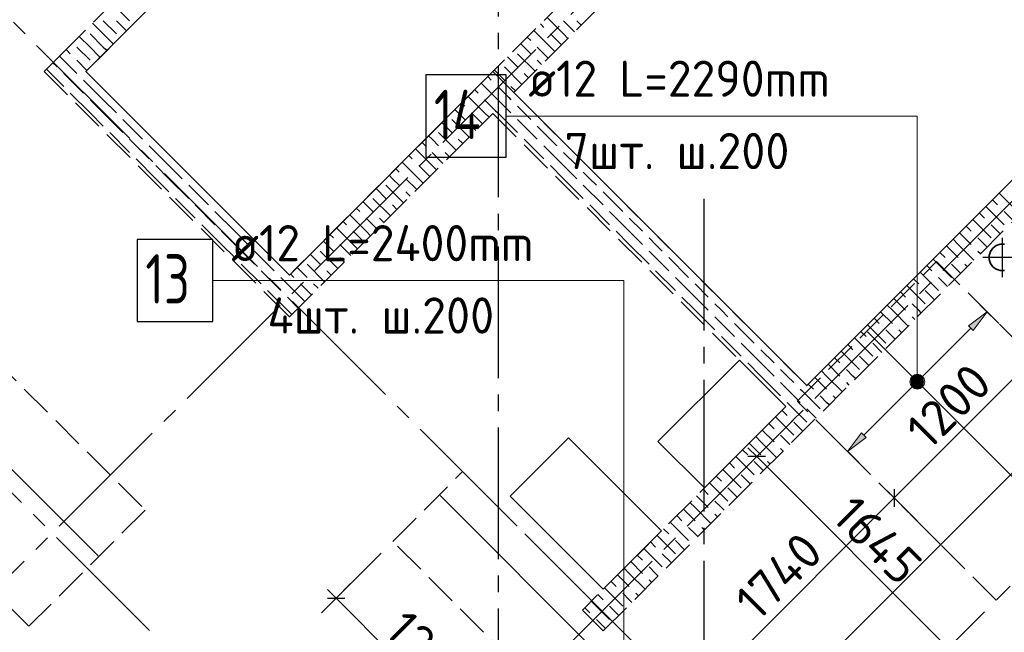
# Model space of a CAD drawing. Header units: millimetres. Extents: x 40580 to 1930067, y -240640 to 81020.
# Tile 230 of 256: x 734312 to 740300, y -220076 to -216352. Entities that reach past the tile are written whole.
import ezdxf

# ---------------------------------------------------------------- set-up
doc = ezdxf.new("R2010")
doc.units = ezdxf.units.MM
for name, pattern in [('______2', [270, 200, -70]), ('______5', [1100, 800, -100, 100, -100]), ('CENTER', [2, 1.25, -0.25, 0.25, -0.25])]:
    doc.linetypes.add(name, pattern=pattern)
for name, color, linetype, lineweight in [('Standard', 7, 'Continuous', 25), ('ДОП Верх по Х', 7, 'Continuous', 25), ('ЖБ Перекрытие верхний уровень', 7, 'Continuous', 35), ('ОСИ', 7, 'CENTER', 15), ('Позиционная метка номер позиции', 7, 'Continuous', 13), ('Примечания', 7, 'Continuous', 13)]:
    doc.layers.add(name, color=color, linetype=linetype, lineweight=lineweight)
doc.layers.add('ЖБ Стена верхний уровень', color=7, linetype='______2', true_color=0x656565)
doc.styles.add('ISOCPEUR', font='isocpeur.ttf')

msp = doc.modelspace()

# ---------------------------------------------------------------- hatches: boundary and pattern name
at = {"layer": 'ДОП Верх по Х', "linetype": 'Continuous', "lineweight": 13, "transparency": 33554687}
for points in [[(740110.1, -218241.3), (740194.9, -218128.2), (740081.8, -218213)], [(739744.2, -218525.9), (739806.7, -218562), (739761.1, -218516.4)], [(739761.1, -218516.4), (739806.7, -218562), (739806.7, -218542.9)], [(739761.1, -218516.4), (739806.7, -218542.9), (739780.2, -218516.4)], [(739780.2, -218516.4), (739806.7, -218542.9), (739797.2, -218525.9)], [(739734.6, -218542.9), (739797.2, -218579), (739744.2, -218525.9)], [(739734.6, -218562), (739780.2, -218588.5), (739734.6, -218542.9)], [(739734.6, -218542.9), (739780.2, -218588.5), (739797.2, -218579)], [(739761.1, -218588.5), (739734.6, -218562), (739744.2, -218579)], [(739734.6, -218562), (739761.1, -218588.5), (739780.2, -218588.5)], [(739744.2, -218525.9), (739797.2, -218579), (739806.7, -218562)]]:
    msp.add_hatch(color=7, dxfattribs=at).paths.add_polyline_path(points)
msp.add_hatch(color=7, dxfattribs=at).paths.add_polyline_path([(739459.5, -218891.9), (739346.4, -218976.7), (739431.3, -218863.6)], flags=16)
at = {"layer": 'Позиционная метка номер позиции', "linetype": 'Continuous', "lineweight": 13, "transparency": 33554687}
for points in [[(739732, -218529.9), (739809.4, -218529.9), (739793.2, -218513.8)], [(739732, -218529.9), (739793.2, -218513.8), (739748.2, -218513.8)], [(739748.2, -218513.8), (739793.2, -218513.8), (739770.7, -218507.4)], [(739725.7, -218552.4), (739815.7, -218552.4), (739809.4, -218529.9)], [(739725.7, -218552.4), (739809.4, -218529.9), (739732, -218529.9)], [(739732, -218574.9), (739815.7, -218552.4), (739725.7, -218552.4)], [(739732, -218574.9), (739809.4, -218574.9), (739815.7, -218552.4)], [(739748.2, -218591.1), (739809.4, -218574.9), (739732, -218574.9)], [(739748.2, -218591.1), (739793.2, -218591.1), (739809.4, -218574.9)], [(739793.2, -218591.1), (739748.2, -218591.1), (739770.7, -218597.4)]]:
    msp.add_hatch(color=7, dxfattribs=at).paths.add_polyline_path(points)

# ---------------------------------------------------------------- linework, layer by layer
at = {"layer": 'Standard', "color": 7, "linetype": 'Continuous', "lineweight": -3, "transparency": 33554687}
for p, q in [((738680.2, -220774.3), (744379.5, -215075)), ((740477.8, -218411), (739629.3, -219259.6)), ((738793.9, -219008.2), (738740.8, -218955.1)), ((739958.4, -220172.8), (738793.9, -219008.2)), ((739629.3, -219259.6), (738397.4, -220491.4)), ((736236, -219869), (736182.9, -219816)), ((736236, -219869), (737084.5, -220717.5))]:
    msp.add_line(p, q, dxfattribs=at)
at = {"layer": 'Standard', "color": 8, "linetype": '______5', "lineweight": -3, "transparency": 33554687}
for p, q in [((740288, -217916.5), (740288, -217677.5)), ((740407.5, -217797), (740168.5, -217797))]:
    msp.add_line(p, q, dxfattribs=at)
at = {"layer": 'Standard', "color": 251, "linetype": 'Continuous', "lineweight": -3, "true_color": 0x656565, "transparency": 33554687}
for p, q in [((738793.9, -219008.2), (739015.1, -218786.9)), ((738793.9, -219008.2), (738882.2, -218919.8)), ((738793.9, -219008.2), (738705.5, -219096.5)), ((739629.3, -219259.6), (739540.9, -219171.2)), ((739629.3, -219259.6), (739717.6, -219347.9)), ((739629.3, -219259.6), (739912.1, -219542.4)), ((736236, -219869), (736510.5, -219594.5)), ((736236, -219869), (736324.3, -219780.6)), ((736236, -219869), (736147.6, -219957.4)), ((739958.4, -220172.8), (740179.7, -219951.5))]:
    msp.add_line(p, q, dxfattribs=at)
at = {"layer": 'Standard', "color": 7, "linetype": 'Continuous', "lineweight": 25, "transparency": 33554687}
for p, q in [((738846.9, -219008.2), (738740.8, -219008.2)), ((739629.3, -219206.5), (739629.3, -219312.6)), ((736182.9, -219869), (736289, -219869))]:
    msp.add_line(p, q, dxfattribs=at)
at = {"layer": 'ДОП Верх по Х', "color": 7, "linetype": 'Continuous', "lineweight": 13, "transparency": 33554687}
for p, q in [((737384.7, -216937.4), (739470.7, -216937.4)), ((735578, -217937.4), (737686, -217937.4))]:
    msp.add_line(p, q, dxfattribs=at)
at = {"layer": 'ДОП Верх по Х', "color": 7, "linetype": 'Continuous', "lineweight": -3, "transparency": 33554687}
for p, q in [((732533.7, -217357.2), (734788, -219611.4)), ((740670.5, -219452.3), (739468.4, -218250.2)), ((736868.3, -219245.2), (738556.9, -220933.7))]:
    msp.add_line(p, q, dxfattribs=at)
at = {"layer": 'ДОП Верх по Х', "color": 251, "linetype": 'Continuous', "lineweight": 13, "true_color": 0x494949, "transparency": 33554687}
for p, q in [((740194.9, -218128.2), (740124.2, -218057.5)), ((740194.9, -218128.2), (740081.8, -218213)), ((740110.1, -218241.3), (740194.9, -218128.2)), ((740194.9, -218128.2), (740265.7, -218198.9)), ((740194.9, -218128.2), (740194.9, -218128.2)), ((740081.8, -218213), (740110.1, -218241.3)), ((739791.9, -218531.2), (740095.9, -218227.2)), ((739445.4, -218877.7), (739749.5, -218573.7)), ((739744.2, -218525.9), (739744.2, -218525.9)), ((739797.2, -218579), (739797.2, -218579)), ((739346.4, -218976.7), (739431.3, -218863.6)), ((739431.3, -218863.6), (739459.5, -218891.9)), ((739346.4, -218976.7), (739275.7, -218906)), ((739459.5, -218891.9), (739346.4, -218976.7)), ((739346.4, -218976.7), (739417.1, -219047.4)), ((739346.4, -218976.7), (739346.4, -218976.7))]:
    msp.add_line(p, q, dxfattribs=at)
at = {"layer": 'ДОП Верх по Х', "color": 7, "linetype": 'Continuous', "lineweight": 25, "transparency": 33554687}
for points in [[(736780.7, -217187.4), (737270.7, -217187.4), (737270.7, -216687.4), (736780.7, -216687.4), (736780.7, -217187.4)], [(735026, -218187.4), (735486, -218187.4), (735486, -217687.4), (735026, -217687.4), (735026, -218187.4)]]:
    msp.add_lwpolyline(points, dxfattribs=at)
at = {"layer": 'ДОП Верх по Х', "color": 251, "linetype": 'Continuous', "lineweight": 13, "true_color": 0x494949, "transparency": 33554687}
msp.add_circle((739770.7, -218552.4), 37.5, dxfattribs=at)
at = {"layer": 'ЖБ Перекрытие верхний уровень', "transparency": 33554687}
for p, q in [((737189.3, -216667.1), (735951.9, -217904.5)), ((739098.5, -218576.3), (737189.3, -216667.1)), ((740251.4, -217725.1), (740230.9, -217739.9)), ((740275.4, -217717.3), (740251.4, -217725.1)), ((740300.6, -217717.3), (740275.4, -217717.3)), ((740216.1, -217760.4), (740208.3, -217784.4)), ((740208.3, -217784.4), (740208.3, -217809.6)), ((740230.9, -217739.9), (740216.1, -217760.4)), ((740208.3, -217809.6), (740216.1, -217833.6)), ((740216.1, -217833.6), (740230.9, -217854)), ((740230.9, -217854), (740251.4, -217868.9)), ((740251.4, -217868.9), (740275.4, -217876.7)), ((740275.4, -217876.7), (740300.6, -217876.7)), ((738688.4, -218420.7), (738193.4, -218915.7)), ((738971.2, -218703.5), (738688.4, -218420.7)), ((738476.2, -219198.5), (738971.2, -218703.5)), ((737648.9, -218894.5), (737295.4, -219248)), ((738214.6, -219460.1), (737648.9, -218894.5)), ((738193.4, -218915.7), (738476.2, -219198.5)), ((737295.4, -219248), (737861.1, -219813.7)), ((737861.1, -219813.7), (738214.6, -219460.1))]:
    msp.add_line(p, q, dxfattribs=at)
msp.add_lwpolyline([(737854, -213527.5), (734714.4, -216667.1), (735951.9, -217904.5), (737189.3, -216667.1), (739098.5, -218576.3), (741958.7, -215716), (740176.8, -213934.1), (739218.7, -214892.2), (737854, -213527.5)], dxfattribs=at)
at = {"layer": 'ЖБ Стена верхний уровень', "color": 251, "linetype": '______2', "lineweight": -3, "true_color": 0x656565, "transparency": 33554687}
for p, q in [((743913.9, -213760.9), (739098.5, -218576.3)), ((737861.1, -220068.2), (744041.2, -213888.1)), ((735283.7, -215843.3), (734587.2, -216539.8)), ((734714.4, -216667.1), (735410.9, -215970.6)), ((737832.8, -216023.6), (735951.9, -217904.5)), ((737316.6, -216794.3), (737960.1, -216150.9)), ((734587.2, -216539.8), (734459.9, -216667.1)), ((734459.9, -216667.1), (735824.6, -218031.8)), ((735951.9, -217904.5), (734714.4, -216667.1)), ((739098.5, -218576.3), (737316.6, -216794.3)), ((735951.9, -218159.1), (737189.3, -216921.6)), ((737189.3, -216921.6), (738971.2, -218703.5)), ((735824.6, -218031.8), (735951.9, -218159.1)), ((738971.2, -218703.5), (737733.8, -219941)), ((737733.8, -219941), (737861.1, -220068.2))]:
    msp.add_line(p, q, dxfattribs=at)
at = {"layer": 'ЖБ Стена верхний уровень', "color": 9, "linetype": 'Continuous', "lineweight": -3, "true_color": 0xc7c7c7, "transparency": 33554687}
for p, q in [((734874, -216252.9), (734979.3, -216358.2)), ((734819.3, -216358.2), (734899.3, -216438.2)), ((737619.3, -216438.2), (737518.7, -216337.6)), ((737619.3, -216358.2), (737686, -216424.9)), ((737699.3, -216358.2), (737726, -216384.9)), ((734819.3, -216438.2), (734754, -216372.9)), ((737539.3, -216518.2), (737438.7, -216417.6)), ((737478.7, -216377.6), (737499.3, -216398.2)), ((734739.3, -216518.2), (734674, -216452.9)), ((734739.3, -216438.2), (734819.3, -216518.2)), ((737398.7, -216457.6), (737419.3, -216478.2)), ((737539.3, -216438.2), (737606, -216504.9)), ((737619.3, -216438.2), (737646, -216464.9)), ((734619.3, -216558.2), (734594, -216532.9)), ((734659.3, -216518.2), (734739.3, -216598.2)), ((737379.3, -216518.2), (737358.7, -216497.6)), ((737419.3, -216558.2), (737379.3, -216518.2)), ((737459.3, -216518.2), (737526, -216584.9)), ((737539.3, -216518.2), (737566, -216544.9)), ((734554, -216572.9), (734659.3, -216678.2)), ((737278.7, -216577.6), (737339.3, -216638.2)), ((737339.3, -216558.2), (737446, -216664.9)), ((737459.3, -216598.2), (737486, -216624.9)), ((734474, -216652.9), (734579.3, -216758.2)), ((734514, -216612.9), (734539.3, -216638.2)), ((737219.3, -216678.2), (737198.7, -216657.6)), ((737259.3, -216638.2), (737366, -216744.9)), ((734579.3, -216678.2), (734699.3, -216798.2)), ((734819.3, -216838.2), (734699.3, -216718.2)), ((737158.7, -216697.6), (737179.3, -216718.2)), ((737259.3, -216718.2), (737219.3, -216678.2)), ((737379.3, -216678.2), (737406, -216704.9)), ((737078.7, -216777.6), (737099.3, -216798.2)), ((737219.3, -216838.2), (737118.7, -216737.6)), ((737219.3, -216758.2), (737286, -216824.9)), ((737299.3, -216758.2), (737326, -216784.9)), ((734739.3, -216918.2), (734619.3, -216798.2)), ((734739.3, -216838.2), (734819.3, -216918.2)), ((734819.3, -216838.2), (734899.3, -216918.2)), ((737139.3, -216918.2), (737038.7, -216817.6)), ((737139.3, -216838.2), (737206, -216904.9)), ((737219.3, -216838.2), (737246, -216864.9)), ((737286, -216824.9), (737299.3, -216838.2)), ((736979.3, -216918.2), (736958.7, -216897.6)), ((736998.7, -216857.6), (737019.3, -216878.2)), ((737246, -216864.9), (737299.3, -216918.2)), ((737379.3, -216918.2), (737339.3, -216878.2)), ((734739.3, -216918.2), (734819.3, -216998.2)), ((734819.3, -216918.2), (734939.3, -217038.2)), ((734939.3, -216958.2), (735059.3, -217078.2)), ((736939.3, -216958.2), (737046, -217064.9)), ((737019.3, -216958.2), (736979.3, -216918.2)), ((737059.3, -216918.2), (737126, -216984.9)), ((737139.3, -216918.2), (737166, -216944.9)), ((737206, -216904.9), (737219.3, -216918.2)), ((737219.3, -216918.2), (737339.3, -217038.2)), ((737339.3, -216958.2), (737459.3, -217078.2)), ((737419.3, -216958.2), (737379.3, -216918.2)), ((736878.7, -216977.6), (736939.3, -217038.2)), ((737059.3, -216998.2), (737086, -217024.9)), ((737459.3, -216998.2), (737579.3, -217118.2)), ((734859.3, -217038.2), (734979.3, -217158.2)), ((734979.3, -217078.2), (735099.3, -217198.2)), ((736819.3, -217078.2), (736798.7, -217057.6)), ((736859.3, -217118.2), (736819.3, -217078.2)), ((736859.3, -217038.2), (736966, -217144.9)), ((736979.3, -217078.2), (737006, -217104.9)), ((737379.3, -217078.2), (737499.3, -217198.2)), ((735219.3, -217238.2), (735099.3, -217118.2)), ((736819.3, -217238.2), (736718.7, -217137.6)), ((736758.7, -217097.6), (736779.3, -217118.2)), ((737619.3, -217238.2), (737499.3, -217118.2)), ((735139.3, -217318.2), (735019.3, -217198.2)), ((736678.7, -217177.6), (736699.3, -217198.2)), ((736819.3, -217158.2), (736886, -217224.9)), ((736899.3, -217158.2), (736926, -217184.9)), ((737619.3, -217158.2), (737699.3, -217238.2)), ((735139.3, -217238.2), (735219.3, -217318.2)), ((735219.3, -217238.2), (735299.3, -217318.2)), ((736598.7, -217257.6), (736619.3, -217278.2)), ((736739.3, -217318.2), (736638.7, -217217.6)), ((736739.3, -217238.2), (736806, -217304.9)), ((736819.3, -217238.2), (736846, -217264.9)), ((737539.3, -217238.2), (737619.3, -217318.2)), ((737619.3, -217238.2), (737699.3, -217318.2)), ((735139.3, -217318.2), (735219.3, -217398.2)), ((735219.3, -217318.2), (735339.3, -217438.2)), ((736579.3, -217318.2), (736558.7, -217297.6)), ((736619.3, -217358.2), (736579.3, -217318.2)), ((736659.3, -217318.2), (736726, -217384.9)), ((736739.3, -217318.2), (736766, -217344.9)), ((737619.3, -217318.2), (737739.3, -217438.2)), ((737779.3, -217318.2), (737739.3, -217278.2)), ((737819.3, -217358.2), (737779.3, -217318.2)), ((735339.3, -217358.2), (735459.3, -217478.2)), ((736478.7, -217377.6), (736539.3, -217438.2)), ((736539.3, -217358.2), (736646, -217464.9)), ((737739.3, -217358.2), (737859.3, -217478.2)), ((735259.3, -217438.2), (735379.3, -217558.2)), ((736459.3, -217438.2), (736566, -217544.9)), ((736659.3, -217398.2), (736686, -217424.9)), ((737859.3, -217398.2), (737979.3, -217518.2)), ((740267.9, -217406.8), (740379.3, -217518.2)), ((735379.3, -217478.2), (735499.3, -217598.2)), ((736358.7, -217497.6), (736379.3, -217518.2)), ((736419.3, -217478.2), (736398.7, -217457.6)), ((736459.3, -217518.2), (736419.3, -217478.2)), ((736579.3, -217478.2), (736606, -217504.9)), ((737779.3, -217478.2), (737899.3, -217598.2)), ((740187.9, -217486.8), (740299.3, -217598.2)), ((740227.9, -217446.8), (740259.3, -217478.2)), ((735619.3, -217638.2), (735499.3, -217518.2)), ((736419.3, -217638.2), (736318.7, -217537.6)), ((736419.3, -217558.2), (736486, -217624.9)), ((736499.3, -217558.2), (736526, -217584.9)), ((738019.3, -217638.2), (737899.3, -217518.2)), ((738019.3, -217558.2), (738099.3, -217638.2)), ((740147.9, -217526.8), (740179.3, -217558.2)), ((740355.2, -217574.1), (740299.3, -217518.2)), ((735539.3, -217718.2), (735419.3, -217598.2)), ((736339.3, -217718.2), (736238.7, -217617.6)), ((736278.7, -217577.6), (736299.3, -217598.2)), ((740067.9, -217606.8), (740099.3, -217638.2)), ((740107.9, -217566.8), (740219.3, -217678.2)), ((740275.2, -217654.1), (740219.3, -217598.2)), ((735539.3, -217638.2), (735619.3, -217718.2)), ((735619.3, -217638.2), (735699.3, -217718.2)), ((736198.7, -217657.6), (736219.3, -217678.2)), ((736339.3, -217638.2), (736406, -217704.9)), ((736419.3, -217638.2), (736446, -217664.9)), ((737939.3, -217638.2), (738019.3, -217718.2)), ((738019.3, -217638.2), (738099.3, -217718.2)), ((738179.3, -217718.2), (738139.3, -217678.2)), ((740027.9, -217646.8), (740099.3, -217718.2)), ((740179.3, -217718.2), (740139.3, -217678.2)), ((735539.3, -217718.2), (735619.3, -217798.2)), ((735619.3, -217718.2), (735739.3, -217838.2)), ((736179.3, -217718.2), (736158.7, -217697.6)), ((736219.3, -217758.2), (736179.3, -217718.2)), ((736259.3, -217718.2), (736326, -217784.9)), ((736339.3, -217718.2), (736366, -217744.9)), ((738019.3, -217718.2), (738139.3, -217838.2)), ((738219.3, -217758.2), (738179.3, -217718.2)), ((739947.9, -217726.8), (740019.3, -217798.2)), ((739987.9, -217686.8), (740019.3, -217718.2)), ((740019.3, -217718.2), (740115.2, -217814.1)), ((740195.2, -217734.1), (740179.3, -217718.2)), ((735739.3, -217758.2), (735859.3, -217878.2)), ((736078.7, -217777.6), (736139.3, -217838.2)), ((736139.3, -217758.2), (736246, -217864.9)), ((736259.3, -217798.2), (736286, -217824.9)), ((738139.3, -217758.2), (738259.3, -217878.2)), ((738259.3, -217798.2), (738379.3, -217918.2)), ((739907.9, -217766.8), (739939.3, -217798.2)), ((740139.3, -217758.2), (740155.2, -217774.1)), ((735659.3, -217838.2), (735779.3, -217958.2)), ((736019.3, -217878.2), (735998.7, -217857.6)), ((736059.3, -217838.2), (736166, -217944.9)), ((739827.9, -217846.8), (739859.3, -217878.2)), ((739867.9, -217806.8), (739979.3, -217918.2)), ((740019.3, -217878.2), (739979.3, -217838.2)), ((740059.3, -217838.2), (740075.2, -217854.1)), ((735779.3, -217878.2), (735878.7, -217977.6)), ((735918.7, -217937.6), (735899.3, -217918.2)), ((735958.7, -217897.6), (735979.3, -217918.2)), ((736059.3, -217918.2), (736019.3, -217878.2)), ((736179.3, -217878.2), (736206, -217904.9)), ((738179.3, -217878.2), (738299.3, -217998.2)), ((738419.3, -218038.2), (738299.3, -217918.2)), ((739787.9, -217886.8), (739899.3, -217998.2)), ((739955.2, -217974.1), (739899.3, -217918.2)), ((740035.2, -217894.1), (740019.3, -217878.2)), ((735878.7, -217977.6), (735899.3, -217998.2)), ((736019.3, -218038.2), (735918.7, -217937.6)), ((736019.3, -217958.2), (736086, -218024.9)), ((736099.3, -217958.2), (736126, -217984.9)), ((738419.3, -217958.2), (738499.3, -218038.2)), ((739707.9, -217966.8), (739819.3, -218078.2)), ((739747.9, -217926.8), (739779.3, -217958.2)), ((735838.7, -218017.6), (735819.3, -217998.2)), ((735939.3, -218118.2), (735838.7, -218017.6)), ((735939.3, -218038.2), (736006, -218104.9)), ((736019.3, -218038.2), (736046, -218064.9)), ((738339.3, -218038.2), (738419.3, -218118.2)), ((738419.3, -218038.2), (738499.3, -218118.2)), ((739667.9, -218006.8), (739699.3, -218038.2)), ((739875.2, -218054.1), (739819.3, -217998.2)), ((738579.3, -218118.2), (738539.3, -218078.2)), ((739587.9, -218086.8), (739619.3, -218118.2)), ((739627.9, -218046.8), (739699.3, -218118.2)), ((739779.3, -218118.2), (739739.3, -218078.2)), ((735939.3, -218118.2), (735966, -218144.9)), ((738419.3, -218118.2), (738539.3, -218238.2)), ((738539.3, -218158.2), (738659.3, -218278.2)), ((738619.3, -218158.2), (738579.3, -218118.2)), ((739547.9, -218126.8), (739619.3, -218198.2)), ((739619.3, -218118.2), (739715.2, -218214.1)), ((739739.3, -218158.2), (739755.2, -218174.1)), ((739795.2, -218134.1), (739779.3, -218118.2)), ((738659.3, -218198.2), (738779.3, -218318.2)), ((739467.9, -218206.8), (739579.3, -218318.2)), ((739507.9, -218166.8), (739539.3, -218198.2)), ((738579.3, -218278.2), (738699.3, -218398.2)), ((739427.9, -218246.8), (739459.3, -218278.2)), ((739619.3, -218278.2), (739579.3, -218238.2)), ((739635.2, -218294.1), (739619.3, -218278.2)), ((739659.3, -218238.2), (739675.2, -218254.1)), ((738819.3, -218438.2), (738699.3, -218318.2)), ((739347.9, -218326.8), (739379.3, -218358.2)), ((739387.9, -218286.8), (739499.3, -218398.2)), ((739555.2, -218374.1), (739499.3, -218318.2)), ((738819.3, -218358.2), (738899.3, -218438.2)), ((739307.9, -218366.8), (739419.3, -218478.2)), ((738739.3, -218438.2), (738819.3, -218518.2)), ((738819.3, -218438.2), (738899.3, -218518.2)), ((739227.9, -218446.8), (739299.3, -218518.2)), ((739267.9, -218406.8), (739299.3, -218438.2)), ((739475.2, -218454.1), (739419.3, -218398.2)), ((738979.3, -218518.2), (738939.3, -218478.2)), ((739187.9, -218486.8), (739219.3, -218518.2)), ((739379.3, -218518.2), (739339.3, -218478.2)), ((738819.3, -218518.2), (738939.3, -218638.2)), ((738939.3, -218558.2), (739027.9, -218646.8)), ((739019.3, -218558.2), (738979.3, -218518.2)), ((739107.9, -218566.8), (739139.3, -218598.2)), ((739147.9, -218526.8), (739219.3, -218598.2)), ((739219.3, -218518.2), (739315.2, -218614.1)), ((739339.3, -218558.2), (739355.2, -218574.1)), ((739395.2, -218534.1), (739379.3, -218518.2)), ((739059.3, -218598.2), (739067.9, -218606.8)), ((739067.9, -218606.8), (739179.3, -218718.2)), ((738979.3, -218678.2), (738987.9, -218686.8)), ((738987.9, -218686.8), (739099.3, -218798.2)), ((739027.9, -218646.8), (739059.3, -218678.2)), ((739219.3, -218678.2), (739179.3, -218638.2)), ((739235.2, -218694.1), (739219.3, -218678.2)), ((739259.3, -218638.2), (739275.2, -218654.1)), ((738947.9, -218726.8), (738979.3, -218758.2)), ((739155.2, -218774.1), (739099.3, -218718.2)), ((738867.9, -218806.8), (738899.3, -218838.2)), ((738907.9, -218766.8), (739019.3, -218878.2)), ((739075.2, -218854.1), (739019.3, -218798.2)), ((738827.9, -218846.8), (738899.3, -218918.2)), ((738747.9, -218926.8), (738819.3, -218998.2)), ((738787.9, -218886.8), (738819.3, -218918.2)), ((738819.3, -218918.2), (738915.2, -219014.1)), ((738979.3, -218918.2), (738939.3, -218878.2)), ((738995.2, -218934.1), (738979.3, -218918.2)), ((738707.9, -218966.8), (738739.3, -218998.2)), ((738939.3, -218958.2), (738955.2, -218974.1)), ((738627.9, -219046.8), (738659.3, -219078.2)), ((738667.9, -219006.8), (738779.3, -219118.2)), ((738819.3, -219078.2), (738779.3, -219038.2)), ((738859.3, -219038.2), (738875.2, -219054.1)), ((738587.9, -219086.8), (738699.3, -219198.2)), ((738835.2, -219094.1), (738819.3, -219078.2)), ((738507.9, -219166.8), (738619.3, -219278.2)), ((738547.9, -219126.8), (738579.3, -219158.2)), ((738755.2, -219174.1), (738699.3, -219118.2)), ((738467.9, -219206.8), (738499.3, -219238.2)), ((738675.2, -219254.1), (738619.3, -219198.2)), ((738387.9, -219286.8), (738419.3, -219318.2)), ((738427.9, -219246.8), (738499.3, -219318.2)), ((738579.3, -219318.2), (738539.3, -219278.2)), ((738347.9, -219326.8), (738419.3, -219398.2)), ((738419.3, -219318.2), (738515.2, -219414.1)), ((738595.2, -219334.1), (738579.3, -219318.2)), ((738267.9, -219406.8), (738379.3, -219518.2)), ((738307.9, -219366.8), (738339.3, -219398.2)), ((738539.3, -219358.2), (738555.2, -219374.1)), ((738227.9, -219446.8), (738259.3, -219478.2)), ((738419.3, -219478.2), (738379.3, -219438.2)), ((738459.3, -219438.2), (738475.2, -219454.1)), ((738147.9, -219526.8), (738179.3, -219558.2)), ((738187.9, -219486.8), (738299.3, -219598.2)), ((738355.2, -219574.1), (738299.3, -219518.2)), ((738435.2, -219494.1), (738419.3, -219478.2)), ((738107.9, -219566.8), (738219.3, -219678.2)), ((738027.9, -219646.8), (738099.3, -219718.2)), ((738067.9, -219606.8), (738099.3, -219638.2)), ((738275.2, -219654.1), (738219.3, -219598.2)), ((737987.9, -219686.8), (738019.3, -219718.2)), ((738179.3, -219718.2), (738139.3, -219678.2)), ((737907.9, -219766.8), (737939.3, -219798.2)), ((737947.9, -219726.8), (738019.3, -219798.2)), ((738019.3, -219718.2), (738115.2, -219814.1)), ((738139.3, -219758.2), (738155.2, -219774.1)), ((738195.2, -219734.1), (738179.3, -219718.2)), ((737867.9, -219806.8), (737979.3, -219918.2)), ((737787.9, -219886.8), (737899.3, -219998.2)), ((737827.9, -219846.8), (737859.3, -219878.2)), ((738019.3, -219878.2), (737979.3, -219838.2)), ((738035.2, -219894.1), (738019.3, -219878.2)), ((738059.3, -219838.2), (738075.2, -219854.1)), ((737747.9, -219926.8), (737779.3, -219958.2)), ((737955.2, -219974.1), (737899.3, -219918.2)), ((737875.2, -220054.1), (737819.3, -219998.2))]:
    msp.add_line(p, q, dxfattribs=at)
for points in [[(734899.3, -216358.2), (734944.6, -216403.5), (734944.6, -216403.5), (734961.3, -216420.2)], [(734819.3, -216438.2), (734870, -216488.9), (734870, -216488.9), (734881.3, -216500.2)], [(734739.3, -216518.2), (734795.4, -216574.3), (734795.4, -216574.3), (734801.3, -216580.2)], [(734819.3, -216518.2), (734832.7, -216531.6), (734832.7, -216531.6), (734841.3, -216540.2)], [(734659.3, -216598.2), (734720.8, -216659.7), (734720.8, -216659.7), (734721.3, -216660.2)]]:
    msp.add_lwpolyline(points, dxfattribs=at)
at = {"layer": 'ОСИ', "color": 8, "linetype": '______5', "lineweight": -3, "transparency": 33554687}
for p, q in [((737222.3, -182531.3), (737222.3, -233251.3)), ((727551.4, -226432.2), (746561.3, -207422.3)), ((729814.2, -227987.8), (748470.5, -209331.5)), ((738869.5, -220963.5), (731982.5, -214076.5)), ((737434.1, -222398.9), (729322.8, -214287.7)), ((738472.3, -217441.3), (738472.3, -233251.3))]:
    msp.add_line(p, q, dxfattribs=at)
at = {"layer": 'Позиционная метка номер позиции', "color": 7, "linetype": 'Continuous', "lineweight": 13, "transparency": 33554687}
for p, q in [((739770.7, -218507.4), (739770.7, -218507.4)), ((739725.7, -218552.4), (739725.7, -218552.4)), ((739815.7, -218552.4), (739815.7, -218552.4)), ((739770.7, -218597.4), (739770.7, -218597.4))]:
    msp.add_line(p, q, dxfattribs=at)
for points in [[(739770.7, -218552.4), (739770.7, -216937.4), (737270.7, -216937.4)], [(737986, -220362.9), (737986, -217937.4), (735486, -217937.4)]]:
    msp.add_lwpolyline(points, dxfattribs=at)
msp.add_circle((739770.7, -218552.4), 45, dxfattribs=at)
at = {"layer": 'Примечания', "color": 7, "linetype": '______2', "lineweight": -3, "transparency": 33554687}
for p, q in [((732812.3, -217070.1), (735075.1, -219332.8)), ((734367.9, -220039.9), (732105.2, -217777.2)), ((739039.9, -218670.2), (739888.4, -217821.7)), ((739888.4, -217821.7), (741099, -219032.2)), ((740250.5, -219880.8), (739039.9, -218670.2)), ((741099, -219032.2), (740250.5, -219880.8)), ((736581.2, -219523.8), (737005.5, -219099.5)), ((737005.5, -219099.5), (738702.5, -220796.5)), ((735075.1, -219332.8), (734367.9, -220039.9)), ((738278.2, -221220.8), (736581.2, -219523.8))]:
    msp.add_line(p, q, dxfattribs=at)

# ---------------------------------------------------------------- texts
at = {"layer": 'Standard', "color": 7, "linetype": 'Continuous', "lineweight": 25, "transparency": 33554687, "char_height": 220, "attachment_point": 7, "style": 'ISOCPEUR'}
for s, insert, width, rotation in [('1200', (739841.2, -218976.8), 625.738, 45), ('1645', (739240.2, -219383.7), 610.158, 315), ('1740', (738801, -220017), 625.734, 45), ('1200', (736518.7, -220080.9), 625.738, 315)]:
    msp.add_mtext(s, dxfattribs=dict(at, insert=insert, width=width, rotation=rotation))
at = {"layer": 'ДОП Верх по Х', "color": 7, "linetype": 'Continuous', "lineweight": 13, "transparency": 33554687, "attachment_point": 7, "style": 'ISOCPEUR'}
for s, insert, char_height, width in [('\\W0.96;ø12 L=2290mm ', (737404.7, -216820.1), 220, 2152.018), ('\\W0.76;14', (736830.7, -217077.4), 300, 504.567), ('\\W0.97;7шт. ш.200 ', (737624.7, -217260), 220, 1713.19), ('\\W0.96;ø12 L=2400mm ', (735598, -217820.1), 220, 2173.888), ('\\W0.75;13', (735076, -218077.4), 300, 472.649), ('\\W0.97;4шт. ш.200 ', (735818, -218260), 220, 1735.063)]:
    msp.add_mtext(s, dxfattribs=dict(at, insert=insert, char_height=char_height, width=width))

doc.saveas('drawing.dxf')
